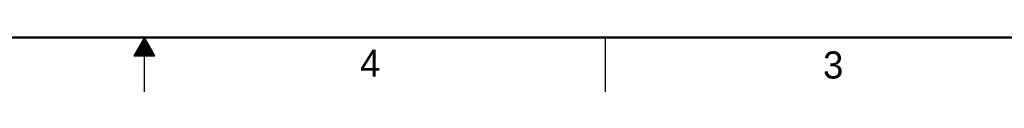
# Model space of a CAD drawing. Header units: inches. Extents: x 0 to 34, y 0 to 22.
# Tile 8 of 24: x 15.9 to 24.9, y 0 to 0.5. Entities that reach past the tile are written whole.
import ezdxf

# ---------------------------------------------------------------- set-up
doc = ezdxf.new("R2010")
doc.units = ezdxf.units.IN
doc.header["$LTSCALE"] = 1.87
doc.header["$MEASUREMENT"] = 0
doc.layers.get('0').update_dxf_attribs({"linetype": 'CONTINUOUS'})
doc.styles.add('TEXTSTYLE_2', font='txt')

msp = doc.modelspace()

# ---------------------------------------------------------------- linework, layer by layer
at = {"color": 2, "linetype": 'CONTINUOUS'}
for p, q in [((17, 0.5), (16.902, 0.3303)), ((16.9769, 0.46), (17.0231, 0.46)), ((16.9827, 0.47), (17.0173, 0.47)), ((16.9885, 0.48), (17.0116, 0.48)), ((16.9942, 0.49), (17.0058, 0.49)), ((17.098, 0.3303), (17, 0.5)), ((17, 0), (17, 0.5)), ((21.25, 0), (21.25, 0.5)), ((16.925, 0.37), (17.0751, 0.37)), ((16.9307, 0.38), (17.0693, 0.38)), ((16.9365, 0.39), (17.0635, 0.39)), ((16.9423, 0.4), (17.0578, 0.4)), ((16.9481, 0.41), (17.052, 0.41)), ((16.9538, 0.42), (17.0462, 0.42)), ((16.9596, 0.43), (17.0404, 0.43)), ((16.9654, 0.44), (17.0347, 0.44)), ((16.9712, 0.45), (17.0289, 0.45)), ((16.902, 0.3303), (17.098, 0.3303)), ((16.9076, 0.34), (17.0924, 0.34)), ((16.9134, 0.35), (17.0866, 0.35)), ((16.9192, 0.36), (17.0808, 0.36))]:
    msp.add_line(p, q, dxfattribs=at)
at = {"color": 7, "linetype": 'CONTINUOUS', "const_width": 0.02}
msp.add_lwpolyline([(0.5, 0.5), (33.5, 0.5)], dxfattribs=at)

# ---------------------------------------------------------------- texts
at = {"color": 2, "linetype": 'CONTINUOUS', "char_height": 0.25, "width": 0.25, "attachment_point": 1, "line_spacing_factor": 0.9, "style": 'TEXTSTYLE_2'}
for s, insert in [('4', (18.9884, 0.3869)), ('3', (23.2555, 0.371))]:
    msp.add_mtext(s, dxfattribs=dict(at, insert=insert))

doc.saveas('drawing.dxf')
